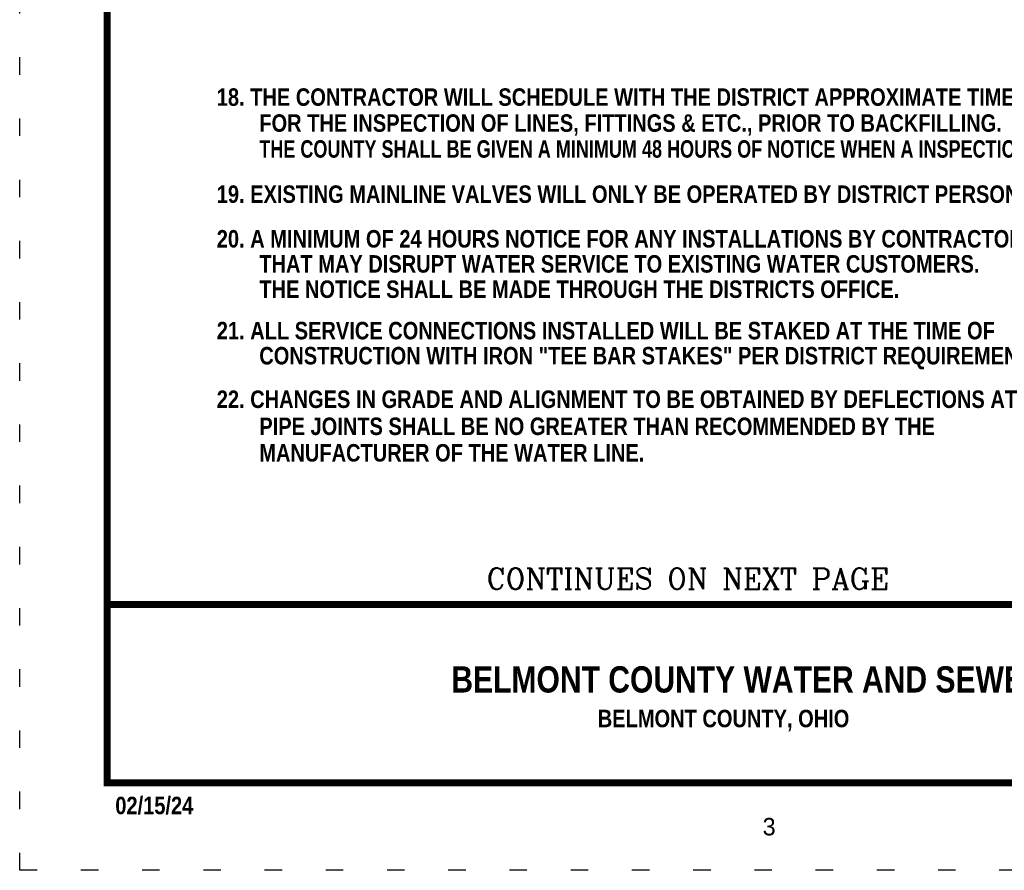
# Model space of a CAD drawing. Header units: feet. Extents: x -13.5 to -5, y 115.2 to 126.2.
# Tile 1 of 211: x -13.5 to -7.8, y 115.2 to 120. Entities that reach past the tile are written whole.
import ezdxf
from ezdxf.enums import TextEntityAlignment as Align

# ---------------------------------------------------------------- set-up
doc = ezdxf.new("R2010")
doc.units = ezdxf.units.FT
doc.header["$MEASUREMENT"] = 0
doc.linetypes.add('DOT2', pattern=[0.125, 0, -0.125])
doc.layers.add('BORDER', color=7, linetype='CONTINUOUS')
doc.layers.add('WATERLINE-NOTES', color=7, linetype='CONTINUOUS')
doc.layers.add('DEFPOINT', color=7, linetype='CONTINUOUS', plot=False)
doc.styles.get("Standard").update_dxf_attribs({"font": 'txt', "height": 0.1})
doc.styles.add('STYLE3', font='romanc.shx')
doc.styles.add('TECHNICAL', font='techb___.ttf', dxfattribs={"height": 0.1})

msp = doc.modelspace()

# ---------------------------------------------------------------- linework, layer by layer
at = {"layer": 'BORDER', "const_width": 0.04}
msp.add_lwpolyline([(-12.9529, 115.6678), (-12.9529, 125.6678), (-5.4529, 125.6678), (-5.4529, 115.6678)], close=True, dxfattribs=at)
msp.add_lwpolyline([(-12.9529, 116.6873), (-5.4529, 116.6873)], dxfattribs=at)
at = {"layer": 'DEFPOINT', "linetype": 'DOT2', "ltscale": 2}
msp.add_lwpolyline([(-13.4529, 115.1678), (-13.4529, 126.1678), (-4.9529, 126.1678), (-4.9529, 115.1678)], close=True, dxfattribs=at)

# ---------------------------------------------------------------- texts
at = {"layer": 'BORDER'}
for s, height, style, p in [('CONTINUES ON NEXT PAGE', 0.120395, 'STYLE3', (-10.784, 116.7764)), ('BELMONT COUNTY, OHIO', 0.1, 'TECHNICAL', (-10.1483, 115.986)), ('02/15/24', 0.1, 'TECHNICAL', (-12.9063, 115.4885))]:
    msp.add_text(s, height=height, dxfattribs=dict(at, style=style)).set_placement(p)
at = {"layer": 'BORDER', "style": 'TECHNICAL'}
msp.add_text('BELMONT COUNTY WATER AND SEWER DISTRICT', height=0.15, dxfattribs=at).set_placement((-6.7482, 116.2597), align=Align.MIDDLE_RIGHT)
at = {"layer": 'BORDER'}
msp.add_text('3', height=0.1, dxfattribs=at).set_placement((-9.2059, 115.3675))
at = {"layer": 'WATERLINE-NOTES', "style": 'TECHNICAL'}
for s, p in [('18. THE CONTRACTOR WILL SCHEDULE WITH THE DISTRICT APPROXIMATE TIMES', (-12.3263, 119.5403)), ('FOR THE INSPECTION OF LINES, FITTINGS & ETC., PRIOR TO BACKFILLING.', (-12.0832, 119.3918)), ('19. EXISTING MAINLINE VALVES WILL ONLY BE OPERATED BY DISTRICT PERSONNEL. ', (-12.3263, 118.9852)), ('20. A MINIMUM OF 24 HOURS NOTICE FOR ANY INSTALLATIONS BY CONTRACTORS', (-12.3263, 118.7298)), ('THAT MAY DISRUPT WATER SERVICE TO EXISTING WATER CUSTOMERS.', (-12.0832, 118.5863)), ('THE NOTICE SHALL BE MADE THROUGH THE DISTRICTS OFFICE.', (-12.0832, 118.4415)), ('21. ALL SERVICE CONNECTIONS INSTALLED WILL BE STAKED AT THE TIME OF ', (-12.3263, 118.2047)), ('CONSTRUCTION WITH IRON "TEE BAR STAKES" PER DISTRICT REQUIREMENTS.', (-12.0832, 118.0612)), ('22. CHANGES IN GRADE AND ALIGNMENT TO BE OBTAINED BY DEFLECTIONS AT', (-12.3263, 117.8122)), ('PIPE JOINTS SHALL BE NO GREATER THAN RECOMMENDED BY THE ', (-12.0832, 117.6575)), ('MANUFACTURER OF THE WATER LINE.', (-12.0832, 117.5057))]:
    msp.add_text(s, height=0.1, dxfattribs=at).set_placement(p)
at = {"layer": 'WATERLINE-NOTES', "style": 'TECHNICAL', "width": 0.9}
msp.add_text('THE COUNTY SHALL BE GIVEN A MINIMUM 48 HOURS OF NOTICE WHEN A INSPECTION IS REQUIRED', height=0.1, dxfattribs=at).set_placement((-12.0832, 119.2437))

doc.saveas('drawing.dxf')
